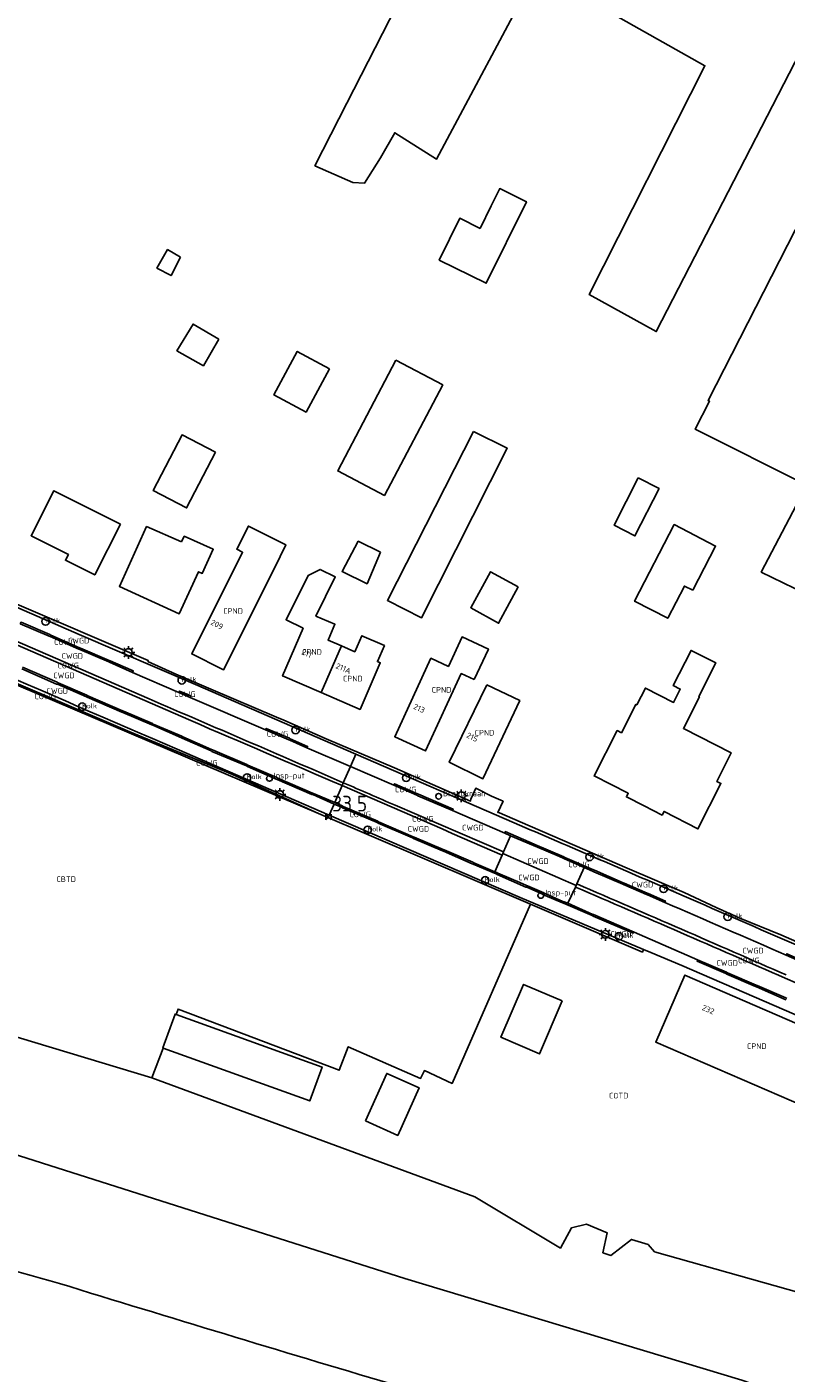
# Model space of a CAD drawing. Extents: x 163074 to 167167, y 441438 to 444019.
# Tile 12 of 49: x 163606 to 163727, y 443542 to 443756. Entities that reach past the tile are written whole.
import ezdxf
from ezdxf.enums import TextEntityAlignment as Align

# ---------------------------------------------------------------- set-up
doc = ezdxf.new("R2010")
doc.units = 0
doc.header["$LTSCALE"] = 4
doc.layers.get('0').update_dxf_attribs({"linetype": 'CONTINUOUS'})
for name, color, linetype in [('CBTD', 7, 'CONTINUOUS'), ('COTD', 7, 'CONTINUOUS'), ('COWG', 7, 'CONTINUOUS'), ('CPND', 7, 'CONTINUOUS'), ('CWGD', 7, 'CONTINUOUS'), ('G_BTD', 3, 'CONTINUOUS'), ('G_OTD', 32, 'CONTINUOUS'), ('G_OWG', 6, 'CONTINUOUS'), ('G_PND', 1, 'CONTINUOUS'), ('G_WGD', 7, 'CONTINUOUS'), ('NAR', 7, 'CONTINUOUS'), ('PPALHM', 10, 'CONTINUOUS')]:
    doc.layers.add(name, color=color, linetype=linetype)
doc.layers.add('PPAL', color=7, linetype='CONTINUOUS', true_color=0xbd2877)
doc.layers.add('PPUT', color=7, linetype='CONTINUOUS', true_color=0xbd2877)
doc.styles.add('ISO', font='ISO')

# ---------------------------------------------------------------- blocks, each defined once
blk = doc.blocks.new('lichtmast')
at = {"color": 0}
for p, q in [((-0.6, 0), (-1, 0)), ((-0.71, 0.71), (-0.42, 0.42)), ((0, 0.6), (0, 1)), ((0.42, 0.42), (0.71, 0.71)), ((0.6, 0), (1, 0)), ((-0.42, -0.42), (-0.71, -0.71)), ((0, -0.6), (0, -1)), ((0.42, -0.42), (0.71, -0.71))]:
    blk.add_line(p, q, dxfattribs=at)
blk.add_circle((0, 0), 0.6, dxfattribs=at)
blk = doc.blocks.new('kolk')
at = {"color": 0}
blk.add_circle((0, 0), 0.6, dxfattribs=at)
at = {"color": 0, "linetype": 'Continuous', "style": 'ISO'}
blk.add_attdef('KOLK', (-0.04, -0.26), '', height=0.8, dxfattribs=at)
blk = doc.blocks.new('klok')
at = {"color": 0}
blk.add_circle((0, 0), 0.45, dxfattribs=at)
at = {"style": 'ISO'}
blk.add_attdef('KLOK', (0.7, 0), '', height=0.9, dxfattribs=at)
blk = doc.blocks.new('brandkraan')
at = {"color": 0}
blk.add_circle((0, 0), 0.45, dxfattribs=at)
at = {"color": 0, "style": 'ISO'}
blk.add_attdef('BRANDKRAAN', (0.7, 0), '', height=0.9, dxfattribs=at)
blk = doc.blocks.new('kilometerpaal')
at = {"color": 0}
for p, q in [((-0.44, 0.44), (0.44, -0.44)), ((-0.44, -0.44), (-0.44, 0.44)), ((0.44, 0.44), (-0.44, -0.44)), ((0.44, -0.44), (0.44, 0.44))]:
    blk.add_line(p, q, dxfattribs=at)
at = {"color": 0, "style": 'ISO'}
blk.add_attdef('KILOMETERPAAL', (0.59, 0.87), '', height=2.5, dxfattribs=at)

msp = doc.modelspace()

# ---------------------------------------------------------------- linework, layer by layer
at = {"layer": 'G_BTD', "linetype": 'Continuous', "transparency": 33554687}
for points in [[(163625.967, 443588.659), (163538.515, 443615.041)], [(163517.791, 443603.977), (163666.168, 443556.799), (163719.716, 443540.622), (163755.585, 443528.24), (163787.045, 443517.972), (163790.77, 443516.624), (163791.142, 443516.49), (163800.817, 443512.653), (163819.819, 443503.846), (163857.358, 443485.64), (163879.796, 443473.781), (163923.736, 443450.306), (163977.289, 443422.104), (163993.181, 443413.789), (164008.505, 443406.852), (164017.562, 443402.752), (164031.329, 443396.346)], [(163629.801, 443598.771), (163629.652, 443598.825), (163627.706, 443593.436), (163627.77, 443593.413)]]:
    msp.add_lwpolyline(points, dxfattribs=at)
for points in [[(163586.962, 443562.171, -0.0155831), (163611.28, 443555.998)], [(163611.28, 443555.998, 0.002577), (163663.817, 443540.08)]]:
    msp.add_lwpolyline(points, format="xyb", dxfattribs=at)
at = {"layer": 'G_OTD', "linetype": 'Continuous', "transparency": 33554687}
for points in [[(163737.853, 443768.908), (163706.146, 443707.275), (163695.462, 443713.198), (163713.87, 443749.531), (163687.152, 443764.603), (163671.216, 443734.701), (163664.571, 443738.88), (163662.291, 443734.87), (163659.764, 443730.87), (163657.903, 443730.964), (163651.87, 443733.631), (163656.935, 443743.604), (163690.871, 443809.863)], [(163833.763, 443763.713), (163829.073, 443754.263), (163817.268, 443759.202), (163809.893, 443745.003), (163821.208, 443738.418), (163800.64, 443696.977), (163799.925, 443695.546), (163782.634, 443703.789), (163761.627, 443662.933), (163761.372, 443663.032), (163756.192, 443652.905), (163751.897, 443655.102), (163741.245, 443660.806), (163757.796, 443693.282), (163755.215, 443694.45), (163738.532, 443661.398), (163722.823, 443669.057), (163730.061, 443682.86), (163712.332, 443691.772), (163714.616, 443696.211), (163714.364, 443696.328), (163747.123, 443760.501)], [(163678.143, 443723.689), (163679.897, 443727.258), (163681.248, 443730.009), (163685.503, 443727.919), (163679.109, 443714.96), (163671.631, 443718.635), (163674.897, 443725.283), (163678.143, 443723.689)], [(163630.525, 443719.114), (163629.012, 443716.193), (163626.768, 443717.361), (163628.444, 443720.309), (163630.525, 443719.114)], [(163636.609, 443706.069), (163634.15, 443701.847), (163629.928, 443704.229), (163632.496, 443708.478), (163636.609, 443706.069)], [(163654.168, 443701.384), (163650.462, 443694.487), (163645.361, 443697.227), (163649.067, 443704.124), (163654.168, 443701.384)], [(163664.726, 443702.724), (163672.183, 443698.795), (163662.933, 443681.239), (163655.502, 443685.139), (163664.726, 443702.724)], [(163677.106, 443691.394), (163682.447, 443688.749), (163668.814, 443661.774), (163663.392, 443664.543), (163677.106, 443691.394)], [(163636.046, 443688.118), (163631.463, 443679.267), (163626.182, 443682.001), (163630.766, 443690.852), (163636.046, 443688.118)], [(163703.24, 443684.032), (163706.593, 443682.328), (163702.753, 443674.815), (163699.464, 443676.499), (163703.24, 443684.032)], [(163620.946, 443676.656), (163616.874, 443668.599), (163612.218, 443670.952), (163612.674, 443671.853), (163606.761, 443674.842), (163610.376, 443681.998), (163620.946, 443676.656)], [(163630.638, 443673.849), (163631.092, 443674.756), (163635.71, 443672.698), (163633.97, 443668.834), (163633.344, 443669.119), (163630.31, 443662.448), (163620.789, 443666.779), (163625.111, 443676.28), (163630.638, 443673.849)], [(163711.934, 443666.16), (163710.613, 443666.844), (163707.956, 443661.711), (163702.7, 443664.432), (163709, 443676.602), (163715.577, 443673.197), (163711.934, 443666.16)], [(163662.288, 443672.23), (163660.176, 443667.195), (163656.202, 443669.134), (163658.757, 443673.949), (163662.288, 443672.23)], [(163684.206, 443666.689), (163681.058, 443660.929), (163676.646, 443663.389), (163679.802, 443669.1), (163684.206, 443666.689)], [(163704.224, 443631.894), (163701.381, 443633.338), (163701.672, 443633.91), (163696.261, 443636.661), (163699.925, 443643.866), (163700.593, 443643.526), (163702.89, 443648.029), (163703.045, 443647.95), (163704.408, 443650.626), (163708.878, 443648.349), (163709.951, 443650.46), (163708.841, 443651.024), (163711.682, 443656.617), (163715.605, 443654.624), (163712.891, 443649.281), (163712.999, 443649.226), (163710.439, 443644.202), (163710.474, 443644.184), (163718.058, 443640.321), (163715.751, 443635.793), (163716.405, 443635.461), (163712.748, 443628.25), (163707.378, 443631.031), (163707.066, 443630.45), (163704.224, 443631.894)], [(163686.144, 443616.271), (163673.669, 443587.801), (163669.278, 443589.821), (163668.673, 443588.584), (163657.167, 443593.607), (163655.704, 443589.896), (163630.119, 443599.614), (163629.801, 443598.771)], [(163691.196, 443600.906), (163687.597, 443592.493), (163681.448, 443595.123), (163685.048, 443603.536), (163691.196, 443600.906)], [(163629.801, 443598.771), (163653.006, 443590.388), (163651.059, 443584.999), (163627.77, 443593.413)], [(163625.967, 443588.659), (163627.77, 443593.413)], [(163625.967, 443588.659), (163677.309, 443569.75), (163690.908, 443561.633), (163692.657, 443564.823), (163695.029, 443565.404), (163698.309, 443564.066), (163697.653, 443560.886), (163698.915, 443560.457), (163702.22, 443563.006), (163704.844, 443562.198), (163705.879, 443561.012), (163736.703, 443552.341), (163759.469, 443543.434), (163760.158, 443544.784)], [(163659.914, 443581.828), (163663.29, 443589.39), (163668.427, 443587.098), (163665.051, 443579.535), (163659.914, 443581.828)]]:
    msp.add_lwpolyline(points, dxfattribs=at)
at = {"layer": 'G_OWG', "linetype": 'Continuous', "transparency": 33554687}
for points in [[(163652.429, 443630.674), (163638.781, 443636.863), (163622.46, 443643.666), (163593.589, 443656.015), (163569.007, 443666.746), (163565.527, 443667.83)], [(163652.429, 443630.674), (163589.703, 443657.371), (163574.62, 443663.76), (163565.527, 443667.83)], [(163603.388, 443664.439), (163625.373, 443654.996), (163625.336, 443654.865), (163629.744, 443652.846), (163635.313, 443650.434), (163645.777, 443646.002), (163646.944, 443645.519), (163653.686, 443642.558), (163664.547, 443637.933), (163676.611, 443632.666), (163676.665, 443632.986), (163677.451, 443634.693), (163677.689, 443634.609), (163679.92, 443633.455), (163681.797, 443632.641), (163680.936, 443630.867), (163681.191, 443630.78), (163684.502, 443629.383), (163701.532, 443622.011), (163710.55, 443618.137), (163715.684, 443615.738), (163719.428, 443614.03), (163725.963, 443611.403), (163732.725, 443608.439)], [(163656.187, 443635.12), (163656.387, 443635.58)], [(163652.429, 443630.674), (163686.144, 443616.271)], [(163686.144, 443616.271), (163703.938, 443608.67), (163704.114, 443609.088)]]:
    msp.add_lwpolyline(points, dxfattribs=at)
at = {"layer": 'G_PND', "linetype": 'Continuous', "transparency": 33554687}
for points in [[(163637.108, 443653.649), (163632.302, 443656.052), (163640.382, 443672.217), (163639.447, 443672.685), (163641.288, 443676.369), (163647.265, 443673.381), (163645.423, 443669.697), (163637.343, 443653.532), (163637.108, 443653.649)], [(163656.087, 443657.313), (163653.962, 443658.231), (163655.057, 443660.761), (163652.027, 443662.073), (163655.113, 443668.284), (163652.705, 443669.48), (163650.793, 443668.524), (163647.29, 443661.474), (163649.994, 443660.13), (163646.723, 443652.562), (163652.881, 443649.9)], [(163656.087, 443657.313), (163658.215, 443656.393), (163659.313, 443658.928), (163662.915, 443657.369), (163661.819, 443654.836), (163662.25, 443654.649), (163659.046, 443647.236), (163652.881, 443649.9)], [(163656.087, 443657.313), (163652.881, 443649.9)], [(163677.198, 443651.964), (163679.44, 443656.815), (163675.255, 443658.749), (163673.096, 443654.076), (163670.317, 443655.36), (163664.557, 443642.89), (163669.459, 443640.626), (163675.141, 443652.915), (163677.198, 443651.964)], [(163679.226, 443651.152), (163673.226, 443638.828), (163678.589, 443636.217), (163684.432, 443648.627), (163679.226, 443651.152)], [(163738.168, 443592.544), (163736.301, 443593.352), (163736.498, 443593.807), (163710.672, 443605.006), (163706.052, 443594.323), (163733.496, 443582.47), (163733.278, 443581.965), (163733.537, 443581.853)]]:
    msp.add_lwpolyline(points, dxfattribs=at)
at = {"layer": 'G_WGD', "linetype": 'Continuous', "transparency": 33554687}
for points in [[(163571.101, 443677.957), (163590.189, 443669.691), (163614.41, 443659.161), (163632.873, 443651.205), (163658.365, 443640.137)], [(163568.911, 443672.9), (163632.126, 443645.461)], [(163569.116, 443673.373), (163625.526, 443648.89)], [(163609.73, 443659.117), (163605.151, 443661.08), (163605.034, 443660.85)], [(163609.647, 443658.873), (163605.034, 443660.85)], [(163609.647, 443658.873), (163609.768, 443658.816)], [(163609.73, 443659.117), (163609.878, 443659.045)], [(163614.462, 443657.045), (163609.878, 443659.045)], [(163614.358, 443656.808), (163609.768, 443658.816)], [(163614.498, 443656.772), (163614.358, 443656.808)], [(163614.597, 443656.975), (163614.462, 443657.045)], [(163619.086, 443654.776), (163614.498, 443656.772)], [(163619.176, 443655.002), (163614.597, 443656.975)], [(163619.086, 443654.776), (163619.228, 443654.724)], [(163619.176, 443655.002), (163619.326, 443654.935)], [(163619.228, 443654.724), (163622.897, 443653.123)], [(163619.326, 443654.935), (163622.992, 443653.372), (163622.897, 443653.123)], [(163610.814, 443651.27), (163605.306, 443653.696)], [(163605.403, 443653.929), (163610.916, 443651.542)], [(163622.897, 443653.123), (163630.231, 443649.946)], [(163610.954, 443651.257), (163610.814, 443651.27)], [(163610.916, 443651.542), (163611.066, 443651.464)], [(163615.547, 443649.258), (163610.954, 443651.257)], [(163615.636, 443649.48), (163611.066, 443651.464)], [(163615.678, 443649.198), (163615.547, 443649.258)], [(163615.778, 443649.404), (163615.636, 443649.48)], [(163615.678, 443649.198), (163621.192, 443646.81)], [(163621.297, 443647.033), (163615.778, 443649.404)], [(163630.231, 443649.946), (163630.342, 443650.153), (163632.166, 443649.383), (163632.063, 443649.145)], [(163630.231, 443649.946), (163632.063, 443649.145)], [(163632.063, 443649.145), (163644.042, 443643.993)], [(163621.192, 443646.81), (163621.336, 443646.743)], [(163621.297, 443647.033), (163621.417, 443646.948)], [(163625.922, 443644.763), (163621.336, 443646.743)], [(163621.417, 443646.948), (163626.039, 443645.007)], [(163626.08, 443644.706), (163625.922, 443644.763)], [(163626.039, 443645.007), (163626.165, 443644.912)], [(163630.638, 443642.724), (163626.08, 443644.706)], [(163630.734, 443642.965), (163626.165, 443644.912)], [(163647.805, 443642.651), (163644.13, 443644.202), (163644.042, 443643.993)], [(163647.714, 443642.401), (163644.042, 443643.993)], [(163630.787, 443642.643), (163630.638, 443642.724)], [(163630.734, 443642.965), (163630.9, 443642.851)], [(163635.365, 443640.675), (163630.787, 443642.643)], [(163630.9, 443642.851), (163635.457, 443640.869)], [(163647.868, 443642.349), (163647.714, 443642.401)], [(163647.952, 443642.55), (163647.805, 443642.651)], [(163647.868, 443642.349), (163650.595, 443641.129)], [(163647.952, 443642.55), (163650.706, 443641.363), (163650.595, 443641.129)], [(163629.971, 443640.895), (163654.16, 443630.452)], [(163635.484, 443640.57), (163635.365, 443640.675)], [(163635.592, 443640.831), (163635.457, 443640.869)], [(163635.484, 443640.57), (163640.999, 443638.242)], [(163635.592, 443640.831), (163641.063, 443638.452)], [(163650.595, 443641.129), (163657.503, 443638.15)], [(163658.365, 443640.137), (163657.503, 443638.15)], [(163658.365, 443640.137), (163683.549, 443629.204)], [(163640.999, 443638.242), (163641.13, 443638.165)], [(163641.063, 443638.452), (163641.227, 443638.379)], [(163645.738, 443636.167), (163641.13, 443638.165)], [(163645.837, 443636.396), (163641.227, 443638.379)], [(163656.387, 443635.58), (163657.503, 443638.15)], [(163664.403, 443635.175), (163657.503, 443638.15)], [(163645.875, 443636.098), (163645.738, 443636.167)], [(163645.962, 443636.309), (163645.837, 443636.396)], [(163651.389, 443633.727), (163645.875, 443636.098)], [(163651.469, 443633.927), (163645.962, 443636.309)], [(163668.185, 443633.822), (163664.517, 443635.428), (163664.403, 443635.175)], [(163651.389, 443633.727), (163651.532, 443633.692)], [(163651.469, 443633.927), (163651.63, 443633.884)], [(163651.532, 443633.692), (163654.917, 443632.195)], [(163651.63, 443633.884), (163655.017, 443632.425)], [(163656.187, 443635.12), (163655.017, 443632.425)], [(163668.09, 443633.58), (163664.403, 443635.175)], [(163668.09, 443633.58), (163668.219, 443633.524)], [(163668.355, 443633.769), (163668.185, 443633.822)], [(163668.219, 443633.524), (163673.754, 443631.157)], [(163668.355, 443633.769), (163673.851, 443631.372), (163673.754, 443631.157)], [(163654.16, 443630.452), (163654.917, 443632.195)], [(163654.917, 443632.195), (163656.098, 443631.673)], [(163656.194, 443631.918), (163655.017, 443632.425)], [(163656.266, 443631.609), (163656.098, 443631.673)], [(163656.362, 443631.826), (163656.194, 443631.918)], [(163661.783, 443629.261), (163656.266, 443631.609)], [(163661.849, 443629.477), (163656.362, 443631.826)], [(163681.851, 443624.603), (163664.617, 443632.003)], [(163673.754, 443631.157), (163682.04, 443627.551)], [(163654.16, 443630.452), (163684.5, 443617.353), (163704.114, 443609.088)], [(163661.922, 443629.173), (163661.783, 443629.261)], [(163662.001, 443629.374), (163661.849, 443629.477)], [(163667.395, 443626.809), (163661.922, 443629.173)], [(163667.515, 443627.005), (163662.001, 443629.374)], [(163667.395, 443626.809), (163667.556, 443626.73)], [(163667.515, 443627.005), (163667.661, 443626.924)], [(163667.661, 443626.924), (163672.257, 443624.988)], [(163681.851, 443624.603), (163682.958, 443627.119)], [(163686.704, 443625.8), (163682.129, 443627.813), (163682.04, 443627.551)], [(163682.04, 443627.551), (163682.958, 443627.119)], [(163686.607, 443625.603), (163682.958, 443627.119)], [(163667.556, 443626.73), (163672.165, 443624.764)], [(163672.165, 443624.764), (163672.289, 443624.679)], [(163672.257, 443624.988), (163672.406, 443624.909)], [(163672.289, 443624.679), (163676.871, 443622.717)], [(163672.406, 443624.909), (163676.989, 443622.931)], [(163686.607, 443625.603), (163686.75, 443625.548)], [(163686.704, 443625.8), (163686.853, 443625.755)], [(163686.75, 443625.548), (163686.888, 443625.489)], [(163686.853, 443625.755), (163691.448, 443623.786)], [(163686.888, 443625.489), (163690.751, 443623.843)], [(163676.871, 443622.717), (163677.051, 443622.624)], [(163676.989, 443622.931), (163677.148, 443622.854)], [(163680.697, 443621.086), (163677.051, 443622.624)], [(163677.148, 443622.854), (163680.491, 443621.445)], [(163681.638, 443624.077), (163680.491, 443621.445)], [(163681.638, 443624.077), (163681.744, 443624.34)], [(163681.744, 443624.34), (163681.851, 443624.603)], [(163681.744, 443624.34), (163693.414, 443619.248)], [(163691.357, 443623.585), (163690.751, 443623.843)], [(163691.532, 443623.484), (163691.357, 443623.585)], [(163691.61, 443623.698), (163691.448, 443623.786)], [(163691.532, 443623.484), (163694.678, 443622.092)], [(163696.157, 443621.712), (163691.61, 443623.698)], [(163680.795, 443621.316), (163680.491, 443621.445)], [(163680.862, 443620.994), (163680.697, 443621.086)], [(163680.963, 443621.223), (163680.795, 443621.316)], [(163680.862, 443620.994), (163685.404, 443618.996)], [(163680.963, 443621.223), (163684.424, 443619.707)], [(163693.508, 443619.501), (163694.678, 443622.092)], [(163696.084, 443621.491), (163694.678, 443622.092)], [(163696.216, 443621.433), (163696.084, 443621.491)], [(163696.291, 443621.674), (163696.157, 443621.712)], [(163696.216, 443621.433), (163700.817, 443619.453)], [(163696.291, 443621.674), (163700.89, 443619.673)], [(163684.424, 443619.707), (163685.517, 443619.228)], [(163685.404, 443618.996), (163685.544, 443618.968)], [(163685.517, 443619.228), (163685.648, 443619.183)], [(163685.544, 443618.968), (163688.313, 443617.768)], [(163685.648, 443619.183), (163688.272, 443618.059)], [(163693.321, 443618.994), (163692.101, 443616.435)], [(163693.414, 443619.248), (163693.321, 443618.994)], [(163693.508, 443619.501), (163693.414, 443619.248)], [(163700.817, 443619.453), (163700.945, 443619.406)], [(163700.89, 443619.673), (163701.048, 443619.608)], [(163700.945, 443619.406), (163704.591, 443617.794)], [(163701.048, 443619.608), (163704.696, 443618.023)], [(163688.42, 443617.995), (163688.272, 443618.059)], [(163688.466, 443617.679), (163688.313, 443617.768)], [(163688.561, 443617.93), (163688.42, 443617.995)], [(163691.234, 443616.503), (163688.466, 443617.679)], [(163691.309, 443616.721), (163688.561, 443617.93)], [(163691.234, 443616.503), (163691.387, 443616.448)], [(163691.309, 443616.721), (163691.475, 443616.652)], [(163691.387, 443616.448), (163695.962, 443614.475)], [(163691.475, 443616.652), (163692.101, 443616.435)], [(163696.047, 443614.656), (163692.101, 443616.435)], [(163704.735, 443617.762), (163704.591, 443617.794)], [(163704.868, 443617.959), (163704.696, 443618.023)], [(163704.735, 443617.762), (163707.486, 443616.56)], [(163704.868, 443617.959), (163707.588, 443616.768), (163707.486, 443616.56)], [(163696.107, 443614.394), (163695.962, 443614.475)], [(163696.17, 443614.615), (163696.047, 443614.656)], [(163696.107, 443614.394), (163702.484, 443611.653), (163702.642, 443611.836)], [(163696.17, 443614.615), (163702.642, 443611.836)], [(163712.703, 443607.452), (163702.642, 443611.836)], [(163704.114, 443609.088), (163705.296, 443608.59), (163710.219, 443606.509), (163746.287, 443590.904)], [(163731.385, 443606.161), (163731.464, 443606.396), (163726.893, 443608.412), (163726.772, 443608.164)], [(163731.385, 443606.161), (163726.772, 443608.164)], [(163712.703, 443607.452), (163712.611, 443607.245), (163717.174, 443605.255)], [(163712.703, 443607.452), (163717.276, 443605.461)], [(163717.276, 443605.461), (163717.447, 443605.392)], [(163722.02, 443603.432), (163717.447, 443605.392)], [(163717.174, 443605.255), (163717.348, 443605.173)], [(163717.348, 443605.173), (163721.933, 443603.193)], [(163722.02, 443603.432), (163722.181, 443603.34)], [(163726.734, 443601.372), (163722.181, 443603.34)], [(163748.181, 443595.214), (163726.632, 443604.518)], [(163721.933, 443603.193), (163722.072, 443603.143)], [(163726.634, 443601.135), (163722.072, 443603.143)], [(163726.773, 443601.079), (163726.634, 443601.135)], [(163726.905, 443601.298), (163726.734, 443601.372)]]:
    msp.add_lwpolyline(points, dxfattribs=at)
for points in [[(163566.921, 443668.304, 0.001186), (163629.971, 443640.895)], [(163656.387, 443635.58, 0.0011057), (163625.526, 443648.89)], [(163632.126, 443645.461, -0.0008022), (163656.187, 443635.12)], [(163656.387, 443635.58, -0.0003066), (163664.617, 443632.003)], [(163656.187, 443635.12, -0.0008896), (163681.638, 443624.077)], [(163683.549, 443629.204, -0.0017192), (163710.552, 443617.562)], [(163693.321, 443618.994, -0.0012691), (163726.632, 443604.518)], [(163726.796, 443605.028, 0.0012841), (163693.508, 443619.501)], [(163707.486, 443616.56, -0.00196), (163726.772, 443608.164)], [(163710.552, 443617.562, 0.0015108), (163746.195, 443602.11)]]:
    msp.add_lwpolyline(points, format="xyb", dxfattribs=at)

# ---------------------------------------------------------------- block references
at = {"layer": 'PPAL', "transparency": 33554687}
for p in [(163622.22, 443656.285), (163646.274, 443633.718), (163675.144, 443633.518), (163698.056, 443611.476)]:
    msp.add_blockref('lichtmast', p, dxfattribs=at)
at = {"layer": 'PPALHM', "transparency": 33554687}
msp.add_blockref('kilometerpaal', (163654.025, 443630.14), dxfattribs=at).add_auto_attribs({'KILOMETERPAAL': '33,5'})
at = {"layer": 'PPUT', "transparency": 33554687}
for name, p, values in [('kolk', (163609.049, 443661.22), {'KOLK': 'Kolk'}), ('kolk', (163630.712, 443651.858), {'KOLK': 'Kolk'}), ('kolk', (163614.895, 443647.661), {'KOLK': 'Kolk'}), ('kolk', (163648.81, 443643.958), {'KOLK': 'Kolk'}), ('kolk', (163641.097, 443636.404), {'KOLK': 'Kolk'}), ('klok', (163644.641, 443636.272), {'KLOK': 'Insp-put'}), ('kolk', (163666.378, 443636.384), {'KOLK': 'Kolk'}), ('brandkraan', (163671.535, 443633.426), {'BRANDKRAAN': 'Brandkraan'}), ('kolk', (163660.274, 443628.097), {'KOLK': 'Kolk'}), ('kolk', (163695.533, 443623.797), {'KOLK': 'Kolk'}), ('kolk', (163678.933, 443620.054), {'KOLK': 'Kolk'}), ('klok', (163687.78, 443617.67), {'KLOK': 'Insp-put'}), ('kolk', (163707.297, 443618.721), {'KOLK': 'Kolk'}), ('kolk', (163717.496, 443614.294), {'KOLK': 'Kolk'}), ('kolk', (163700.198, 443611.174), {'KOLK': 'Kolk'})]:
    msp.add_blockref(name, p, dxfattribs=at).add_auto_attribs(values)

# ---------------------------------------------------------------- texts
at = {"layer": 'CBTD', "transparency": 33554687, "style": 'ISO'}
msp.add_text('CBTD', height=0.9, dxfattribs=at).set_placement((163612.33, 443620.257), align=Align.MIDDLE_CENTER)
at = {"layer": 'COTD', "transparency": 33554687, "style": 'ISO'}
msp.add_text('COTD', height=0.9, dxfattribs=at).set_placement((163700.158, 443585.851), align=Align.MIDDLE_CENTER)
at = {"layer": 'COWG', "transparency": 33554687, "style": 'ISO'}
for p in [(163612.115, 443657.929), (163612.649, 443654.197), (163608.978, 443649.3), (163631.199, 443649.657), (163645.924, 443643.311), (163634.687, 443638.714), (163666.294, 443634.504), (163659.058, 443630.547), (163669.019, 443629.84), (163693.845, 443622.592), (163720.855, 443607.329)]:
    msp.add_text('COWG', height=0.9, dxfattribs=at).set_placement(p, align=Align.MIDDLE_CENTER)
at = {"layer": 'CPND', "transparency": 33554687, "style": 'ISO'}
for p in [(163638.863, 443662.876), (163651.405, 443656.372), (163657.898, 443652.131), (163671.999, 443650.351), (163678.829, 443643.532), (163722.11, 443593.717)]:
    msp.add_text('CPND', height=0.9, dxfattribs=at).set_placement(p, align=Align.MIDDLE_CENTER)
at = {"layer": 'CWGD', "transparency": 33554687, "style": 'ISO'}
for p in [(163614.3, 443658.163), (163613.31, 443655.729), (163611.979, 443652.637), (163610.919, 443650.201), (163676.965, 443628.443), (163668.328, 443628.254), (163687.338, 443623.116), (163685.896, 443620.522), (163703.951, 443619.384), (163700.541, 443611.541), (163721.524, 443608.895), (163717.41, 443606.945)]:
    msp.add_text('CWGD', height=0.9, dxfattribs=at).set_placement(p, align=Align.MIDDLE_CENTER)
at = {"layer": 'NAR', "transparency": 33554687, "style": 'ISO'}
for s, rotation, p in [('209', 333.4, (163636.301, 443660.724)), ('211', 336.6, (163650.572, 443656.125)), ('211A', 336.6, (163656.417, 443653.736)), ('213', 335.2, (163668.448, 443647.402)), ('215', 334.2, (163676.887, 443642.829)), ('232', 336.7, (163714.393, 443599.533))]:
    msp.add_text(s, height=0.9, rotation=rotation, dxfattribs=at).set_placement(p, align=Align.MIDDLE_CENTER)

doc.saveas('drawing.dxf')
